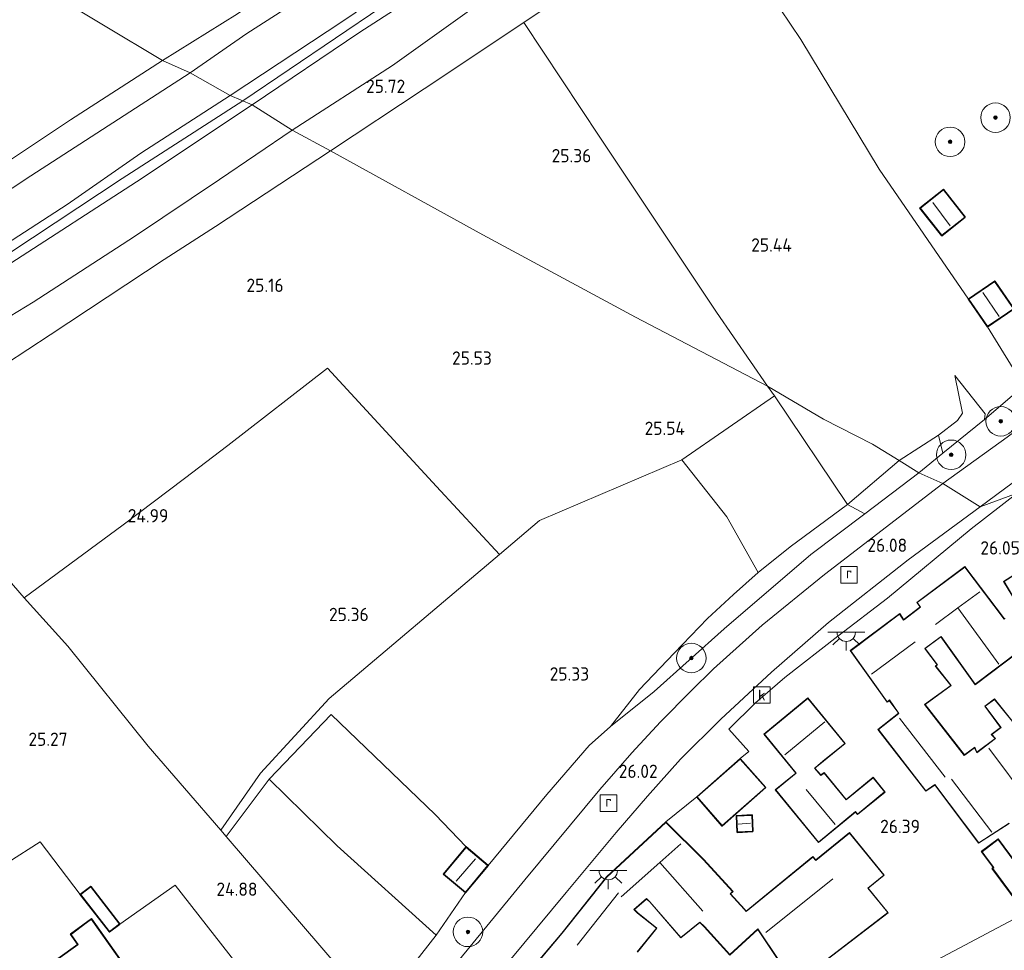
# Model space of a CAD drawing. Extents: x 184075 to 186166, y 346026 to 349063.
# Tile 118 of 136: x 185369 to 185502, y 347892 to 348018. Entities that reach past the tile are written whole.
import ezdxf
from ezdxf.enums import TextEntityAlignment as Align

# ---------------------------------------------------------------- set-up
doc = ezdxf.new("R2010")
doc.units = 0
for name, color, linetype, lineweight in [('B-ME-GR-BOOM-S', 90, 'Continuous', 25), ('B-ME-GR-BOOMTEELT-GV', 110, 'Continuous', 13), ('B-ME-GR-GRAS-GV', 60, 'Continuous', 13), ('B-ME-GR-HAAG-G', 90, 'GR-HAAG1', 13), ('B-ME-GW-OPHOGING_KRUIN-G', 90, 'Continuous', 18), ('B-ME-GW-TALUD_KRUIN-G', 90, 'Continuous', 18), ('B-ME-GW-TALUD_TEEN-G', 90, 'Continuous', 18), ('B-ME-IE-MEUBILAIR_WEGMEUBILAIR-S', 7, 'Continuous', 25), ('B-ME-IE-TERREINAFSCHEIDING_DOORGANG-G', 210, 'Continuous', 18), ('B-ME-IE-TERREINAFSCHEIDING_KUNSTMATIG_HEKWERK-G', 20, 'IE-TERREINAFSCHEIDING-KUNSTMATIG', 18), ('B-ME-KG-KADASTRAAL_DAKRAND-G', 170, 'Continuous', 18), ('B-ME-KG-KADASTRAAL_NOK-G', 10, 'Continuous', 18), ('B-ME-OG-BEBOUWING_SCHUUR-GV', 7, 'Continuous', 35), ('B-ME-OG-BEBOUWING_WONINGBOUW-GV', 7, 'Continuous', 18), ('B-ME-OG-HOOGTEPUNT-S', 7, 'Continuous', 25), ('B-ME-OG-TERREIN_GROEN-GV', 7, 'Continuous', 18), ('B-ME-OG-TERREIN_GROEN_TUIN-GV', 7, 'Continuous', 18), ('B-ME-RI-GWA_KOLK-S', 30, 'Continuous', 25), ('B-ME-RI-GWA_RIOOLPUT-S', 30, 'Continuous', 25), ('B-ME-VH-VERHARDING_ASFALT-GV', 252, 'Continuous', 18), ('B-ME-VH-VERHARDING_STRAATBAKSTEEN-GV', 252, 'Continuous', 18)]:
    doc.layers.add(name, color=color, linetype=linetype, lineweight=lineweight)
doc.styles.add('NLCS-ISO', font='NLCS-ISO.ttf')
doc.styles.add('NLCS-ISO-ANNOTATIVE-T18', font='NLCS-ISO.ttf', dxfattribs={"height": 1.8})
doc.linetypes.add('GR-HAAG1', pattern='A,6,[176,NLCS.SHX,S=0.125,R=0,X=0,Y=0],-2', length=8)
doc.linetypes.add('IE-TERREINAFSCHEIDING-KUNSTMATIG', pattern='A,4,[82,NLCS.SHX,S=0.75,R=90,X=0,Y=0],4,-2', length=10)

# ---------------------------------------------------------------- blocks, each defined once
blk = doc.blocks.new('SAL-HOOGTELABEL-SO')
at = {"color": 0, "linetype": 'ByBlock', "lineweight": -2, "style": 'NLCS-ISO-ANNOTATIVE-T18'}
blk.add_attdef('HOOGTE', text='', height=1.8, dxfattribs=at).set_placement((2.79, 0), align=Align.RIGHT)
blk = doc.blocks.new('SGR-BOOM_01-SO')
at = {"linetype": 'ByBlock', "lineweight": 18}
h = blk.add_hatch(color=0, dxfattribs=at)
h.dxf.hatch_style = 1
edge = h.paths.add_edge_path()
edge.add_arc((0, 0), 0.25, 0, 360)
at = {"color": 0, "linetype": 'ByBlock', "lineweight": 18}
for radius in [2, 0.25]:
    blk.add_circle((0, 0), radius, dxfattribs=at)
blk = doc.blocks.new('SKL-ET_OV_LICHTPUNT-SO')
at = {"color": 0, "linetype": 'ByBlock', "lineweight": 18}
for points in [[(-1.25, 0), (-2.5, 0)], [(1.25, 0), (2.5, 0)], [(-0.92, -0.85), (-1.83, -1.7)], [(0, -1.25), (0, -2.5)], [(0.92, -0.85), (1.83, -1.7)]]:
    blk.add_lwpolyline(points, dxfattribs=at)
blk.add_lwpolyline([(0, 0), (1.25, 0, -1), (-1.25, 0)], format="xyb", close=True, dxfattribs=at)
blk = doc.blocks.new('SRI-PUT_INSPECTIEPUT_RIOOLPUT-SO')
at = {"color": 0, "linetype": 'ByBlock', "lineweight": 18}
blk.add_lwpolyline([(-1.12, -1.12), (1.12, -1.12), (1.12, 1.12), (-1.12, 1.12)], close=True, dxfattribs=at)
at = {"color": 0, "linetype": 'ByBlock', "lineweight": 18, "style": 'NLCS-ISO'}
blk.add_text('r', height=1.5, dxfattribs=at).set_placement((0, 0.28), align=Align.MIDDLE_CENTER)
blk = doc.blocks.new('SRI-KOLK-SO')
at = {"color": 0, "linetype": 'ByBlock', "lineweight": 18}
blk.add_lwpolyline([(-1.125, -1.125), (1.125, -1.125), (1.125, 1.125), (-1.125, 1.125)], close=True, dxfattribs=at)
at = {"color": 0, "linetype": 'ByBlock', "lineweight": 18, "style": 'NLCS-ISO'}
blk.add_text('k', height=1.5, dxfattribs=at).set_placement((0, 0), align=Align.MIDDLE_CENTER)

msp = doc.modelspace()

# ---------------------------------------------------------------- linework, layer by layer
at = {"layer": 'B-ME-GR-BOOMTEELT-GV'}
for points in [[(185401.721, 347916.257, 25.303), (185396.361, 347908.516, 25.246), (185386.514, 347919.911, 25.301), (185375.598, 347933.462, 25.234), (185369.701, 347939.977, 25.086), (185383.093, 347949.878, 25.053), (185391.399, 347956.176, 24.688), (185397.3, 347960.61, 25.164), (185410.773, 347971.094, 25.347), (185425.58, 347955.069, 25.475), (185434.078, 347945.872, 25.26), (185410.998, 347926.373, 25.27)], [(185386.514, 347919.911, 25.301), (185396.361, 347908.516, 25.246), (185397.084, 347907.679, 25.242), (185412.527, 347889.699, 25.09), (185405.025, 347882.038, 25.011), (185390.156, 347901.08, 25.011), (185382.673, 347895.8, 25.011), (185378.717, 347900.906, 25.011), (185377.307, 347899.814, 25.011), (185371.845, 347906.938, 25.011), (185367.494, 347904.141, 25.301), (185355.798, 347918.697, 25.512), (185349.537, 347914.685, 25.625), (185344.331, 347922.156, 25.629), (185337.498, 347931.783, 25.856), (185333.552, 347941.08, 25.543), (185330.699, 347947.951, 25.527), (185338.585, 347952.965, 25.172), (185351.289, 347961.43, 25.269), (185362.21, 347948.616, 25.273), (185369.701, 347939.977, 25.086), (185375.598, 347933.462, 25.234)], [(185453.044, 347927.586, 25.125), (185449.12, 347922.559, 25.895), (185446.269, 347919.988, 25.895), (185440.507, 347913.357, 25.617), (185432.549, 347903.718, 25.574), (185429.581, 347906.263, 25.574), (185425.396, 347910.629, 25.055), (185411.3, 347924.209, 25.187), (185402.9, 347915.427, 25.328), (185397.084, 347907.679, 25.242), (185396.361, 347908.516, 25.246), (185401.721, 347916.257, 25.303), (185410.998, 347926.373, 25.27), (185434.078, 347945.872, 25.26), (185439.532, 347950.461, 25.316), (185458.804, 347958.688, 25.18), (185464.916, 347950.976, 25.065), (185469.13, 347943.439, 25.226), (185465.792, 347940.443, 25.086), (185462.289, 347937.195, 25.082), (185457.762, 347932.498, 25.078)], [(185429.494, 347900.056, 25.574), (185425.5, 347894.288, 25.817), (185412.11, 347906.384, 24.986), (185402.9, 347915.427, 25.328), (185411.3, 347924.209, 25.187), (185425.396, 347910.629, 25.055), (185429.581, 347906.263, 25.574), (185426.492, 347902.56, 25.574)], [(185425.5, 347894.288, 25.817), (185417.731, 347884.366, 25.699), (185412.527, 347889.699, 25.09), (185397.084, 347907.679, 25.242), (185402.9, 347915.427, 25.328), (185412.11, 347906.384, 24.986)]]:
    msp.add_polyline3d(points, close=True, dxfattribs=at)
at = {"layer": 'B-ME-GR-GRAS-GV'}
for points in [[(185504.457, 348084.232, 27.121), (185492.385, 348074.026, 27.118), (185477.48, 348062.061, 27.196), (185464.733, 348053.295, 27.193), (185447.412, 348041.26, 27.222), (185430.888, 348030.366, 27.279), (185413.017, 348018.209, 27.279), (185397.624, 348008.058, 27.177), (185392.168, 348011.134, 25.711), (185399.884, 348016.426, 25.827), (185418.427, 348028.345, 25.737), (185434.503, 348039.166, 25.689), (185447.366, 348047.767, 25.64), (185458.613, 348055.644, 25.565), (185466.661, 348061.493, 25.378), (185474.087, 348067.273, 25.344), (185484.227, 348075.413, 25.311), (185496.858, 348086.234, 25.251), (185507.304, 348096.658, 25.064)], [(185506.32, 348081.415, 27.103), (185498.763, 348075.278, 27.11), (185490.011, 348068.181, 27.121), (185483.56, 348063.125, 27.121), (185475.784, 348057.051, 27.133), (185466.593, 348050.519, 27.163), (185458.277, 348044.704, 27.163), (185448.108, 348037.943, 27.196), (185436.591, 348030.447, 27.237), (185415.168, 348016.646, 27.357), (185400.585, 348006.772, 27.189), (185397.624, 348008.058, 27.177), (185413.017, 348018.209, 27.279), (185430.888, 348030.366, 27.279), (185447.412, 348041.26, 27.222), (185464.733, 348053.295, 27.193), (185477.48, 348062.061, 27.196), (185492.385, 348074.026, 27.118), (185504.457, 348084.232, 27.121)], [(185514.431, 348078.783, 24.589), (185501.203, 348067.728, 24.626), (185490.441, 348059.806, 24.888), (185475.527, 348049.238, 25.228), (185465.277, 348042.483, 25.408), (185452.87, 348034.537, 25.55), (185443.085, 348027.965, 25.734), (185430.683, 348020.03, 25.849), (185419.611, 348012.101, 25.767), (185406.021, 348003.348, 25.676), (185400.585, 348006.772, 27.189), (185415.168, 348016.646, 27.357), (185436.591, 348030.447, 27.237), (185448.108, 348037.943, 27.196), (185458.277, 348044.704, 27.163), (185466.593, 348050.519, 27.163), (185475.784, 348057.051, 27.133), (185483.56, 348063.125, 27.121), (185490.011, 348068.181, 27.121), (185498.763, 348075.278, 27.11), (185506.32, 348081.415, 27.103)], [(185507.345, 348064.601, 24.488), (185491.446, 348053.725, 24.907), (185479.356, 348045.839, 25.127), (185462.309, 348034.39, 25.311), (185439.732, 348019.5, 25.416), (185437.387, 348017.953, 25.427), (185423.906, 348008.927, 25.43), (185411.205, 348000.54, 25.316), (185406.021, 348003.348, 25.676), (185419.611, 348012.101, 25.767), (185430.683, 348020.03, 25.849), (185443.085, 348027.965, 25.734), (185452.87, 348034.537, 25.55), (185465.277, 348042.483, 25.408), (185475.527, 348049.238, 25.228), (185490.441, 348059.806, 24.888), (185501.203, 348067.728, 24.626), (185514.431, 348078.783, 24.589)], [(185372.472, 348022.424, 25.414), (185388.457, 348012.8, 25.465), (185375.979, 348004.739, 25.574), (185358.331, 347993.005, 25.633), (185345.251, 347984.421, 25.633), (185336.995, 347979.092, 25.606), (185330.992, 347974.929, 25.602), (185326.992, 347971.888, 25.684), (185324.295, 347970.102, 25.77), (185321.148, 347973.519, 25.672), (185319.654, 347975.704, 25.711), (185318.642, 347978.065, 25.715), (185314.694, 347986.026, 25.797), (185311.807, 347995.129, 25.723), (185309.081, 348004.887, 25.727), (185307.434, 348012.064, 25.692), (185305.267, 348021.317, 25.43)], [(185363.929, 347985.803, 27.122), (185375.505, 347993.264, 27.146), (185385.523, 348000.221, 27.142), (185397.624, 348008.058, 27.177), (185400.585, 348006.772, 27.189), (185384.906, 347996.357, 27.201), (185367.886, 347985.321, 27.177)], [(185367.886, 347985.321, 27.177), (185384.906, 347996.357, 27.201), (185400.585, 348006.772, 27.189), (185406.021, 348003.348, 25.676), (185396.179, 347996.672, 25.57), (185384.651, 347988.951, 25.371), (185370.916, 347980.051, 25.371), (185359.439, 347973.084, 25.57)], [(185417.731, 347884.366, 25.699), (185425.5, 347894.288, 25.817), (185429.494, 347900.056, 25.574), (185432.549, 347903.718, 25.574), (185440.507, 347913.357, 25.617), (185446.269, 347919.988, 25.895), (185449.12, 347922.559, 25.895), (185455.047, 347927.303, 25.785), (185464.52, 347935.799, 25.969), (185476.293, 347945.866, 25.856), (185483.574, 347951.372, 25.946), (185490.93, 347956.937, 25.883), (185494.167, 347955.492, 25.926), (185478.124, 347943.139, 25.977), (185469.702, 347936.296, 26.012), (185463.072, 347930.38, 26), (185460.057, 347927.398, 25.922), (185455.891, 347923.194, 25.903), (185452.029, 347918.991, 25.95), (185447.689, 347914.021, 25.942), (185437.524, 347901.803, 25.793), (185428.664, 347890.981, 25.864)]]:
    msp.add_polyline3d(points, dxfattribs=at)
for points in [[(185381.646, 348049.8, 25.127), (185389.631, 348030.886, 25.438), (185408.195, 348039.652, 25.513), (185423.173, 348046.757, 25.517), (185428.426, 348039.149, 25.588), (185418.817, 348032.598, 25.58), (185408.532, 348025.853, 25.573), (185398.622, 348019.113, 25.558), (185388.457, 348012.8, 25.465), (185372.472, 348022.424, 25.414), (185356.612, 348030.595, 25.484), (185337.131, 348041.378, 24.894), (185320.607, 348050.308, 24.187), (185338.575, 348056.192, 24.357), (185357.485, 348061.784, 24.622), (185374.474, 348067.133, 24.682)], [(185528.179, 347995.855, 25.894), (185525.118, 347993.876, 25.894), (185520.912, 347990.821, 25.917), (185512.001, 347984.25, 25.782), (185503.792, 347979.126, 25.651), (185501.189, 347982.916, 25.651), (185497.62, 347980.464, 25.651), (185485.534, 347998.051, 25.311), (185474.943, 348015.619, 25.363), (185462.309, 348034.39, 25.311), (185479.356, 348045.839, 25.127), (185491.446, 348053.725, 24.907), (185498.552, 348043.72, 25.03), (185502.349, 348038.041, 25.303), (185508.776, 348028.92, 25.367), (185518.195, 348015.218, 25.064), (185527.309, 348002.526, 25.03), (185530.177, 347996.948, 25.692)], [(185463.499, 347978.688, 25.472), (185470.424, 347968.681, 25.269), (185452.545, 347978.002, 25.402), (185431.826, 347989.148, 25.348), (185411.205, 348000.54, 25.316), (185423.906, 348008.927, 25.43), (185437.387, 348017.953, 25.427), (185447.707, 348002.408, 25.412)], [(185327.571, 347962.518, 27.083), (185326.105, 347962.044, 27.056), (185325.098, 347962.405, 27.072), (185322.721, 347964.859, 27.083), (185325.901, 347967.169, 26.258), (185328.512, 347969.075, 25.965), (185329.896, 347969.994, 25.883), (185340.306, 347977.158, 25.832), (185355.499, 347987.246, 25.809), (185370.623, 347997.157, 25.723), (185392.168, 348011.134, 25.711), (185397.624, 348008.058, 27.177), (185385.523, 348000.221, 27.142), (185375.505, 347993.264, 27.146), (185363.929, 347985.803, 27.122), (185350.189, 347977.063, 27.142), (185338.666, 347969.147, 27.197), (185329.662, 347963.849, 27.142)], [(185338.585, 347952.965, 25.172), (185330.699, 347947.951, 25.527), (185330.47, 347949.923, 25.438), (185330.903, 347951.877, 25.574), (185331.9, 347953.568, 25.617), (185332.948, 347954.86, 25.613), (185334.733, 347956.553, 25.594), (185344.068, 347962.941, 25.656), (185359.439, 347973.084, 25.57), (185370.916, 347980.051, 25.371), (185384.651, 347988.951, 25.371), (185396.179, 347996.672, 25.57), (185406.021, 348003.348, 25.676), (185411.205, 348000.54, 25.316), (185395.622, 347990.29, 25.254), (185388.684, 347985.851, 25.011), (185373.222, 347975.634, 24.863), (185361.061, 347967.656, 24.879), (185351.289, 347961.43, 25.269)], [(185452.545, 347978.002, 25.402), (185470.424, 347968.681, 25.269), (185471.345, 347967.37, 25.269), (185458.804, 347958.688, 25.18), (185439.532, 347950.461, 25.316), (185434.078, 347945.872, 25.26), (185425.58, 347955.069, 25.475), (185410.773, 347971.094, 25.347), (185397.3, 347960.61, 25.164), (185391.399, 347956.176, 24.688), (185383.093, 347949.878, 25.053), (185369.701, 347939.977, 25.086), (185362.21, 347948.616, 25.273), (185351.289, 347961.43, 25.269), (185361.061, 347967.656, 24.879), (185373.222, 347975.634, 24.863), (185388.684, 347985.851, 25.011), (185395.622, 347990.29, 25.254), (185411.205, 348000.54, 25.316), (185431.826, 347989.148, 25.348)], [(185491.048, 347992.8, 25.3), (185494.01, 347989.043, 25.3), (185497.205, 347991.56, 25.3), (185494.242, 347995.319, 25.3)], [(185509.94, 347970.393, 25.979), (185507.513, 347965.186, 25.988), (185505.137, 347968.699, 25.988), (185500.199, 347976.71, 25.651), (185503.792, 347979.126, 25.651), (185512.001, 347984.25, 25.782), (185510.776, 347977.869, 25.97), (185510.544, 347973.692, 25.97)], [(185499.806, 347964.154, 25.954), (185494.174, 347959.574, 25.771), (185493.588, 347962.051, 25.146), (185496.158, 347964.026, 25.146), (185496.847, 347965.008, 25.165), (185495.808, 347970.102, 25.09), (185499.904, 347964.913, 25.924)], [(185502.884, 347961.743, 26.044), (185494.167, 347955.492, 25.926), (185490.93, 347956.937, 25.883), (185494.174, 347959.574, 25.771), (185499.806, 347964.154, 25.954), (185505.137, 347968.699, 25.988), (185507.513, 347965.186, 25.988)], [(185473.469, 347946.908, 24.992), (185469.13, 347943.439, 25.226), (185464.916, 347950.976, 25.065), (185458.804, 347958.688, 25.18), (185471.345, 347967.37, 25.269), (185481.261, 347952.644, 24.933)], [(185455.047, 347927.303, 25.785), (185449.12, 347922.559, 25.895), (185453.044, 347927.586, 25.125), (185457.762, 347932.498, 25.078), (185462.289, 347937.195, 25.082), (185465.792, 347940.443, 25.086), (185469.13, 347943.439, 25.226), (185473.469, 347946.908, 24.992), (185481.261, 347952.644, 24.933), (185483.574, 347951.372, 25.946), (185476.293, 347945.866, 25.856), (185464.52, 347935.799, 25.969)]]:
    msp.add_polyline3d(points, close=True, dxfattribs=at)
at = {"layer": 'B-ME-GR-HAAG-G'}
for points in [[(185462.309, 348034.39, 25.311), (185474.943, 348015.619, 25.363)], [(185497.62, 347980.464, 25.651), (185485.534, 347998.051, 25.311), (185474.943, 348015.619, 25.363)]]:
    msp.add_polyline3d(points, dxfattribs=at)
at = {"layer": 'B-ME-GW-OPHOGING_KRUIN-G'}
for points in [[(185533.912, 348113.907, 27.047), (185530.092, 348108.877, 27.273), (185529.063, 348107.236, 27.183), (185527.645, 348103.909, 27.196), (185526.376, 348102.83, 27.225), (185520.952, 348097.739, 27.129), (185511.664, 348088.34, 27.136), (185502.642, 348080.408, 27.103), (185486.546, 348067.237, 27.095), (185466.23, 348052.353, 27.136), (185442.542, 348036.032, 27.193), (185418.143, 348020.069, 27.282), (185399.303, 348007.329, 27.236)], [(185315.008, 347951.938, 27.365), (185316.651, 347952.835, 27.347), (185319.724, 347955.178, 27.313), (185321.985, 347956.634, 27.309), (185322.747, 347957.314, 27.399), (185325.137, 347958.792, 27.318), (185343.648, 347970.568, 27.29), (185361.726, 347982.752, 27.29), (185382.997, 347996.782, 27.29), (185399.303, 348007.329, 27.236)]]:
    msp.add_polyline3d(points, dxfattribs=at)
at = {"layer": 'B-ME-GW-TALUD_KRUIN-G'}
for points in [[(185397.624, 348008.058, 27.177), (185413.017, 348018.209, 27.279), (185430.888, 348030.366, 27.279), (185447.412, 348041.26, 27.222), (185464.733, 348053.295, 27.193), (185477.48, 348062.061, 27.196), (185492.385, 348074.026, 27.118), (185504.457, 348084.232, 27.121), (185514.827, 348093.785, 27.151), (185522.676, 348101.794, 27.181), (185525.317, 348104.883, 27.241)], [(185524.426, 348098.779, 27.174), (185518.742, 348092.702, 27.178), (185512.283, 348086.553, 27.133), (185506.32, 348081.415, 27.103), (185498.763, 348075.278, 27.11), (185490.011, 348068.181, 27.121), (185483.56, 348063.125, 27.121), (185475.784, 348057.051, 27.133), (185466.593, 348050.519, 27.163), (185458.277, 348044.704, 27.163), (185448.108, 348037.943, 27.196), (185436.591, 348030.447, 27.237), (185415.168, 348016.646, 27.357), (185400.585, 348006.772, 27.189)], [(185318.001, 347973.284, 26.599), (185321.013, 347967.242, 27.095), (185322.721, 347964.859, 27.083), (185325.098, 347962.405, 27.072), (185326.105, 347962.044, 27.056), (185327.571, 347962.518, 27.083), (185329.662, 347963.849, 27.142), (185338.666, 347969.147, 27.197), (185350.189, 347977.063, 27.142), (185363.929, 347985.803, 27.122), (185375.505, 347993.264, 27.146), (185385.523, 348000.221, 27.142), (185397.624, 348008.058, 27.177)], [(185400.585, 348006.772, 27.189), (185384.906, 347996.357, 27.201), (185367.886, 347985.321, 27.177), (185352.366, 347974.879, 27.181), (185341.298, 347967.771, 27.177), (185332.179, 347961.312, 27.267), (185325.612, 347956.693, 27.345), (185324.637, 347955.717, 27.345), (185324.615, 347954.423, 27.251), (185324.842, 347952.289, 27.212)], [(185499.806, 347964.154, 25.954), (185499.904, 347964.913, 25.924), (185495.808, 347970.102, 25.09)], [(185490.93, 347956.937, 25.883), (185494.174, 347959.574, 25.771), (185499.806, 347964.154, 25.954)], [(185483.574, 347951.372, 25.946), (185490.93, 347956.937, 25.883)], [(185449.12, 347922.559, 25.895), (185455.047, 347927.303, 25.785), (185464.52, 347935.799, 25.969), (185476.293, 347945.866, 25.856), (185483.574, 347951.372, 25.946)]]:
    msp.add_polyline3d(points, dxfattribs=at)
at = {"layer": 'B-ME-GW-TALUD_TEEN-G'}
for points in [[(185406.021, 348003.348, 25.676), (185419.611, 348012.101, 25.767), (185430.683, 348020.03, 25.849), (185443.085, 348027.965, 25.734), (185452.87, 348034.537, 25.55), (185465.277, 348042.483, 25.408), (185475.527, 348049.238, 25.228), (185490.441, 348059.806, 24.888), (185501.203, 348067.728, 24.626), (185514.431, 348078.783, 24.589), (185520.342, 348084.46, 24.843), (185521.887, 348089.893, 25.715), (185523.637, 348096.111, 26.702), (185524.426, 348098.779, 27.174)], [(185337.498, 347931.783, 25.856), (185333.552, 347941.08, 25.543), (185330.699, 347947.951, 25.527), (185330.47, 347949.923, 25.438), (185330.903, 347951.877, 25.574), (185331.9, 347953.568, 25.617), (185332.948, 347954.86, 25.613), (185334.733, 347956.553, 25.594), (185344.068, 347962.941, 25.656), (185359.439, 347973.084, 25.57), (185370.916, 347980.051, 25.371), (185384.651, 347988.951, 25.371), (185396.179, 347996.672, 25.57), (185406.021, 348003.348, 25.676)], [(185495.808, 347970.102, 25.09), (185496.847, 347965.008, 25.165), (185496.158, 347964.026, 25.146), (185493.588, 347962.051, 25.146)], [(185493.588, 347962.051, 25.146), (185488.243, 347958.616, 25.146), (185481.261, 347952.644, 24.933)], [(185481.261, 347952.644, 24.933), (185473.469, 347946.908, 24.992), (185469.13, 347943.439, 25.226), (185465.792, 347940.443, 25.086), (185462.289, 347937.195, 25.082), (185457.762, 347932.498, 25.078), (185453.044, 347927.586, 25.125), (185449.12, 347922.559, 25.895)]]:
    msp.add_polyline3d(points, dxfattribs=at)
at = {"layer": 'B-ME-IE-TERREINAFSCHEIDING_DOORGANG-G'}
msp.add_polyline3d([(185446.269, 347919.988, 25.895), (185449.12, 347922.559, 25.895)], dxfattribs=at)
at = {"layer": 'B-ME-IE-TERREINAFSCHEIDING_KUNSTMATIG_HEKWERK-G'}
for points in [[(185392.168, 348011.134, 25.711), (185399.884, 348016.426, 25.827), (185418.427, 348028.345, 25.737), (185434.503, 348039.166, 25.689), (185447.366, 348047.767, 25.64), (185458.613, 348055.644, 25.565), (185466.661, 348061.493, 25.378), (185474.087, 348067.273, 25.344), (185484.227, 348075.413, 25.311), (185496.858, 348086.234, 25.251), (185507.304, 348096.658, 25.064), (185511.436, 348100.699, 25.131)], [(185388.457, 348012.8, 25.465), (185398.622, 348019.113, 25.558), (185408.532, 348025.853, 25.573), (185418.817, 348032.598, 25.58), (185428.426, 348039.149, 25.588), (185440.657, 348047.352, 25.588), (185450.413, 348053.753, 25.569), (185458.872, 348059.557, 25.565), (185468.198, 348066.692, 25.46), (185478.012, 348074.662, 25.195), (185488.868, 348083.701, 25.157), (185498.968, 348092.853, 24.955), (185505.666, 348099.97, 24.869), (185507.304, 348096.658, 25.064)], [(185439.732, 348019.5, 25.416), (185437.387, 348017.953, 25.427), (185423.906, 348008.927, 25.43), (185411.205, 348000.54, 25.316)], [(185470.424, 347968.681, 25.269), (185463.499, 347978.688, 25.472), (185447.707, 348002.408, 25.412), (185437.387, 348017.953, 25.427)], [(185388.457, 348012.8, 25.465), (185375.979, 348004.739, 25.574), (185358.331, 347993.005, 25.633), (185345.251, 347984.421, 25.633), (185336.995, 347979.092, 25.606), (185330.992, 347974.929, 25.602), (185326.992, 347971.888, 25.684), (185324.295, 347970.102, 25.77), (185321.013, 347967.242, 27.095), (185319.913, 347966.131, 27.134)], [(185329.896, 347969.994, 25.883), (185340.306, 347977.158, 25.832), (185355.499, 347987.246, 25.809), (185370.623, 347997.157, 25.723), (185392.168, 348011.134, 25.711)], [(185330.699, 347947.951, 25.527), (185338.585, 347952.965, 25.172), (185351.289, 347961.43, 25.269), (185361.061, 347967.656, 24.879), (185373.222, 347975.634, 24.863), (185388.684, 347985.851, 25.011), (185395.622, 347990.29, 25.254), (185411.205, 348000.54, 25.316)], [(185434.078, 347945.872, 25.26), (185425.58, 347955.069, 25.475), (185410.773, 347971.094, 25.347), (185397.3, 347960.61, 25.164), (185391.399, 347956.176, 24.688), (185383.093, 347949.878, 25.053), (185369.701, 347939.977, 25.086)], [(185471.345, 347967.37, 25.269), (185470.424, 347968.681, 25.269)], [(185458.804, 347958.688, 25.18), (185471.345, 347967.37, 25.269)], [(185471.345, 347967.37, 25.269), (185481.261, 347952.644, 24.933)], [(185417.731, 347884.366, 25.699), (185412.527, 347889.699, 25.09), (185397.084, 347907.679, 25.242), (185396.361, 347908.516, 25.246), (185386.514, 347919.911, 25.301), (185375.598, 347933.462, 25.234), (185369.701, 347939.977, 25.086), (185362.21, 347948.616, 25.273), (185351.289, 347961.43, 25.269)], [(185469.13, 347943.439, 25.226), (185464.916, 347950.976, 25.065), (185458.804, 347958.688, 25.18), (185439.532, 347950.461, 25.316), (185434.078, 347945.872, 25.26), (185410.998, 347926.373, 25.27), (185401.721, 347916.257, 25.303), (185396.361, 347908.516, 25.246)], [(185397.084, 347907.679, 25.242), (185402.9, 347915.427, 25.328), (185411.3, 347924.209, 25.187), (185425.396, 347910.629, 25.055), (185429.581, 347906.263, 25.574)], [(185425.5, 347894.288, 25.817), (185412.11, 347906.384, 24.986), (185402.9, 347915.427, 25.328)]]:
    msp.add_polyline3d(points, dxfattribs=at)
at = {"layer": 'B-ME-KG-KADASTRAAL_DAKRAND-G'}
for points in [[(185494.019, 347989.113, 27.799), (185491.118, 347992.792, 27.896), (185494.233, 347995.249, 27.896), (185497.135, 347991.569, 27.896)], [(185500.212, 347976.779, 27.582), (185497.689, 347980.451, 27.578), (185501.176, 347982.846, 27.578), (185503.722, 347979.139, 27.716)], [(185475.887, 347926.368, 31.657), (185469.981, 347921.526, 31.645), (185474.303, 347916.255, 31.774), (185473.811, 347915.851, 28.956), (185471.52, 347913.974, 28.952), (185477.31, 347906.91, 28.835), (185482.347, 347911.039, 28.799), (185482.625, 347910.7, 28.33), (185486.28, 347913.696, 28.26), (185484.71, 347915.612, 28.569), (185481.058, 347912.619, 28.752), (185478.078, 347916.256, 28.772), (185477.642, 347915.937, 28.817), (185476.782, 347916.916, 28.932), (185476.898, 347917.011, 31.737), (185477.922, 347917.854, 31.759), (185480.879, 347920.277, 31.649)], [(185464.285, 347909.154, 28.51), (185460.887, 347913.022, 28.799), (185466.722, 347918.147, 28.803), (185470.126, 347914.285, 28.42)], [(185466.358, 347908.271, 27.23), (185466.255, 347910.424, 27.079), (185468.275, 347910.527, 27.167), (185468.378, 347908.374, 27.319)], [(185504.496, 347898.494, 27.861), (185500.927, 347903.317, 27.92), (185501.09, 347903.437, 28.158), (185499.487, 347905.604, 28.17), (185501.667, 347907.24, 28.596), (185506.85, 347900.236, 28.162)], [(185429.488, 347900.126, 27.595), (185426.562, 347902.566, 27.314), (185429.586, 347906.192, 27.314), (185432.479, 347903.712, 27.462)], [(185381.252, 347894.804, 26.892), (185377.377, 347899.805, 26.778), (185378.708, 347900.836, 26.642), (185382.602, 347895.809, 26.892)], [(185378.059, 347885.793, 27.502), (185374.309, 347891.091, 27.15), (185377.029, 347893.016, 27.021), (185376.051, 347894.398, 26.849), (185378.794, 347896.445, 26.747), (185382.857, 347890.705, 28.365), (185381.672, 347889.866, 28.307), (185382.387, 347888.856, 27.502)]]:
    msp.add_polyline3d(points, close=True, dxfattribs=at)
for points in [[(185504.55, 347938.696, 28.967), (185502.457, 347942.209, 28.37), (185507.191, 347945.2, 28.455)], [(185503.145, 347909.478, 28.536), (185499.022, 347906.81, 28.565), (185493.087, 347914.701, 28.671), (185492.963, 347914.616, 30.183), (185491.866, 347913.853, 29.158), (185485.427, 347922.143, 29.171), (185488.217, 347924.343, 31.381), (185488.13, 347924.466, 29.198), (185486.934, 347926.154, 29.117), (185486.817, 347926.06, 31.707), (185486.644, 347925.922, 31.758), (185481.677, 347932.834, 31.428), (185488.308, 347937.791, 31.44), (185488.843, 347936.95, 32.229), (185488.962, 347937.042, 29.375), (185491.153, 347938.737, 29.072), (185491.066, 347938.859, 30.841), (185490.709, 347939.357, 30.307), (185497.14, 347944.162, 30.286), (185502.49, 347937.111, 30.365), (185502.609, 347937.203, 28.978)], [(185504.617, 347932.856, 30.605), (185498.555, 347928.293, 30.381), (185493.921, 347934.765, 31.597), (185493.8, 347934.676, 29.326), (185491.71, 347933.13, 29.218), (185491.801, 347933.01, 33.578), (185493.376, 347930.929, 31.502), (185493.126, 347930.778, 31.435), (185493.219, 347930.66, 28.922), (185495.235, 347928.108, 28.698), (185491.694, 347925.553, 28.808), (185497.063, 347918.643, 28.79), (185497.183, 347918.733, 28.321), (185498.453, 347919.682, 28.314), (185498.767, 347919.002, 29.079), (185501.308, 347920.95, 29.045), (185500.793, 347921.479, 28.399), (185502.054, 347922.408, 28.341), (185499.913, 347925.319, 28.294), (185501.144, 347926.237, 28.343), (185503.989, 347922.728, 28.348)], [(185437.6, 347888.669, 29.554), (185442.572, 347894.553, 29.687), (185448.642, 347902.167, 30.691), (185456.639, 347909.579, 30.687), (185461.686, 347904.566, 30.523), (185465.666, 347900.2, 30.523), (185465.333, 347899.897, 29.698), (185467.242, 347897.803, 29.636), (185467.527, 347897.491, 29.956), (185476.565, 347904.87, 29.984), (185476.943, 347904.408, 29.855), (185481.504, 347908.132, 28.901), (185486.159, 347902.431, 28.881), (185483.99, 347900.66, 29.362), (185486.696, 347897.346, 28.483), (185478.484, 347891.029, 28.494)], [(185471.938, 347890.911, 30.234), (185469.092, 347895.147, 29.655), (185465.324, 347891.674, 29.706), (185461.877, 347895.473, 29.749), (185461.262, 347896.054, 30.773), (185458.682, 347893.998, 30.691), (185454.485, 347898.829, 30.715), (185454.037, 347899.261, 32.251), (185452.311, 347897.751, 32.075), (185452.797, 347897.266, 29.698), (185455.349, 347895.232, 28.854), (185452.764, 347892.047, 28.707)]]:
    msp.add_polyline3d(points, dxfattribs=at)
at = {"layer": 'B-ME-KG-KADASTRAAL_NOK-G'}
for points in [[(185495.148, 347990.374, 28.165), (185492.828, 347993.571, 28.281)], [(185501.808, 347978.1, 28.012), (185499.562, 347981.368, 27.821)], [(185493.175, 347936.392, 33.24), (185496.197, 347938.626, 33.24), (185499.161, 347940.817, 33.236)], [(185496.197, 347938.626, 33.24), (185501.751, 347931.02, 33.24)], [(185484.503, 347929.64, 34.679), (185490.408, 347934.028, 34.679)], [(185472.768, 347918.734, 33.721), (185478.174, 347923.187, 33.721)], [(185494.492, 347915.708, 31.501), (185488.272, 347923.697, 31.555)], [(185505.871, 347912.328, 29.499), (185500.38, 347919.649, 29.597)], [(185495.353, 347915.41, 29.272), (185500.808, 347908.252, 29.155)], [(185479.559, 347909.266, 30.711), (185475.654, 347914.011, 30.711)], [(185466.43, 347909.327, 27.677), (185468.105, 347909.475, 27.733)], [(185450.603, 347899.478, 34.557), (185455.829, 347904.127, 34.561), (185458.671, 347906.671, 34.557)], [(185428.235, 347901.63, 28.932), (185430.842, 347904.642, 28.901)], [(185455.829, 347904.127, 34.561), (185461.669, 347897.54, 34.366)], [(185470.169, 347894.673, 33.592), (185479.244, 347901.904, 33.631)], [(185444.631, 347892.94, 34.514), (185450.201, 347900.011, 34.514)]]:
    msp.add_polyline3d(points, dxfattribs=at)
at = {"layer": 'B-ME-OG-BEBOUWING_SCHUUR-GV'}
for points in [[(185497.205, 347991.56, 25.3), (185494.01, 347989.043, 25.3), (185491.048, 347992.8, 25.3), (185494.242, 347995.319, 25.3)], [(185503.792, 347979.126, 25.651), (185500.199, 347976.71, 25.651), (185497.62, 347980.464, 25.651), (185501.189, 347982.916, 25.651)], [(185470.197, 347914.28, 26.012), (185464.28, 347909.083, 26.012), (185460.816, 347913.027, 26.012), (185466.726, 347918.218, 26.012)], [(185468.43, 347908.327, 26.158), (185466.311, 347908.218, 26.158), (185466.203, 347910.471, 26.158), (185468.322, 347910.58, 26.158)], [(185506.92, 347900.225, 26.231), (185504.485, 347898.424, 26.231), (185500.857, 347903.327, 26.231), (185501.02, 347903.448, 26.231), (185499.417, 347905.614, 26.231), (185501.677, 347907.31, 26.231)], [(185432.549, 347903.718, 25.574), (185429.494, 347900.056, 25.574), (185426.492, 347902.56, 25.574), (185429.581, 347906.263, 25.574)], [(185382.673, 347895.8, 25.011), (185381.242, 347894.735, 25.011), (185377.307, 347899.814, 25.011), (185378.717, 347900.906, 25.011)], [(185382.457, 347888.844, 25.328), (185378.047, 347885.723, 25.328), (185374.239, 347891.103, 25.328), (185376.959, 347893.028, 25.328), (185375.982, 347894.409, 25.328), (185378.805, 347896.515, 25.328), (185382.926, 347890.693, 25.328), (185381.742, 347889.854, 25.328)]]:
    msp.add_polyline3d(points, close=True, dxfattribs=at)
at = {"layer": 'B-ME-OG-BEBOUWING_WONINGBOUW-GV'}
for points in [[(185504.486, 347938.708, 26.167), (185502.391, 347942.225, 26.167), (185507.206, 347945.269, 26.167)], [(185503.134, 347909.411, 26.167), (185499.01, 347906.743, 26.167), (185493.064, 347914.648, 26.167), (185492.984, 347914.568, 26.167), (185491.858, 347913.782, 26.167), (185485.36, 347922.149, 26.167), (185488.156, 347924.358, 26.167), (185488.05, 347924.493, 26.167), (185486.909, 347926.104, 26.167), (185486.835, 347926.011, 26.167), (185486.634, 347925.851, 26.167), (185481.608, 347932.845, 26.167), (185488.324, 347937.866, 26.167), (185488.873, 347937, 26.167), (185488.945, 347937.092, 26.167), (185491.066, 347938.732, 26.167), (185491.03, 347938.822, 26.167), (185490.643, 347939.369, 26.167), (185497.15, 347944.232, 26.167), (185502.512, 347937.165, 26.167)], [(185504.636, 347932.809, 26.167), (185498.545, 347928.222, 26.167), (185493.911, 347934.697, 26.167), (185491.771, 347933.12, 26.167), (185491.913, 347932.953, 26.167), (185493.45, 347930.918, 26.167), (185493.2, 347930.772, 26.167), (185493.251, 347930.699, 26.167), (185495.306, 347928.098, 26.167), (185491.764, 347925.543, 26.167), (185497.079, 347918.704, 26.167), (185497.158, 347918.776, 26.167), (185498.478, 347919.764, 26.167), (185498.792, 347919.084, 26.167), (185501.236, 347920.957, 26.167), (185500.721, 347921.487, 26.167), (185501.985, 347922.419, 26.167), (185499.845, 347925.329, 26.167), (185501.152, 347926.306, 26.167), (185504.061, 347922.718, 26.167)], [(185437.533, 347888.666, 26.008), (185442.533, 347894.584, 26.008), (185448.606, 347902.201, 26.008), (185456.64, 347909.649, 26.008), (185461.722, 347904.6, 26.008), (185465.737, 347900.197, 26.008), (185465.404, 347899.893, 26.008), (185467.279, 347897.836, 26.008), (185467.532, 347897.559, 26.008), (185476.572, 347904.94, 26.008), (185476.95, 347904.478, 26.008), (185481.511, 347908.203, 26.008), (185486.229, 347902.423, 26.008), (185484.06, 347900.653, 26.008), (185486.767, 347897.338, 26.008), (185478.515, 347890.989, 26.008)], [(185471.897, 347890.882, 26.008), (185469.083, 347895.071, 26.008), (185465.32, 347891.603, 26.008), (185461.841, 347895.438, 26.008), (185461.259, 347895.988, 26.008), (185458.675, 347893.929, 26.008), (185454.449, 347898.794, 26.008), (185454.035, 347899.193, 26.008), (185452.385, 347897.749, 26.008), (185452.831, 347897.304, 26.008), (185455.419, 347895.24, 26.008), (185453.182, 347892.491, 26.008), (185452.773, 347892.002, 26.008)]]:
    msp.add_polyline3d(points, dxfattribs=at)
msp.add_polyline3d([(185476.833, 347916.912, 26.036), (185477.642, 347915.998, 26.036), (185478.082, 347916.329, 26.036), (185481.065, 347912.69, 26.036), (185484.717, 347915.683, 26.036), (185486.351, 347913.689, 26.036), (185482.618, 347910.629, 26.036), (185482.34, 347910.969, 26.036), (185477.303, 347906.84, 26.036), (185471.45, 347913.981, 26.036), (185473.779, 347915.89, 26.036), (185474.233, 347916.262, 26.036), (185469.91, 347921.533, 26.036), (185475.894, 347926.438, 26.036), (185480.949, 347920.27, 26.036), (185477.992, 347917.847, 26.036)], close=True, dxfattribs=at)
at = {"layer": 'B-ME-OG-TERREIN_GROEN-GV'}
for points in [[(185399.884, 348016.426, 25.827), (185392.168, 348011.134, 25.711), (185388.457, 348012.8, 25.465), (185398.622, 348019.113, 25.558), (185408.532, 348025.853, 25.573), (185418.817, 348032.598, 25.58), (185428.426, 348039.149, 25.588), (185440.657, 348047.352, 25.588), (185450.413, 348053.753, 25.569), (185458.872, 348059.557, 25.565), (185468.198, 348066.692, 25.46), (185478.012, 348074.662, 25.195), (185488.868, 348083.701, 25.157), (185498.968, 348092.853, 24.955), (185505.666, 348099.97, 24.869), (185507.304, 348096.658, 25.064), (185496.858, 348086.234, 25.251), (185484.227, 348075.413, 25.311), (185474.087, 348067.273, 25.344), (185466.661, 348061.493, 25.378), (185458.613, 348055.644, 25.565), (185447.366, 348047.767, 25.64), (185434.503, 348039.166, 25.689), (185418.427, 348028.345, 25.737)], [(185500.199, 347976.71, 25.651), (185505.137, 347968.699, 25.988), (185499.806, 347964.154, 25.954), (185499.904, 347964.913, 25.924), (185495.808, 347970.102, 25.09), (185496.847, 347965.008, 25.165), (185496.158, 347964.026, 25.146), (185493.588, 347962.051, 25.146), (185488.243, 347958.616, 25.146), (185484.613, 347960.801, 24.992), (185478.005, 347964.208, 25.066), (185470.424, 347968.681, 25.269), (185463.499, 347978.688, 25.472), (185447.707, 348002.408, 25.412), (185437.387, 348017.953, 25.427), (185439.732, 348019.5, 25.416), (185462.309, 348034.39, 25.311), (185474.943, 348015.619, 25.363), (185485.534, 347998.051, 25.311), (185497.62, 347980.464, 25.651)], [(185340.306, 347977.158, 25.832), (185329.896, 347969.994, 25.883), (185324.295, 347970.102, 25.77), (185326.992, 347971.888, 25.684), (185330.992, 347974.929, 25.602), (185336.995, 347979.092, 25.606), (185345.251, 347984.421, 25.633), (185358.331, 347993.005, 25.633), (185375.979, 348004.739, 25.574), (185388.457, 348012.8, 25.465), (185392.168, 348011.134, 25.711), (185370.623, 347997.157, 25.723), (185355.499, 347987.246, 25.809)], [(185488.243, 347958.616, 25.146), (185481.261, 347952.644, 24.933), (185471.345, 347967.37, 25.269), (185470.424, 347968.681, 25.269), (185478.005, 347964.208, 25.066), (185484.613, 347960.801, 24.992)], [(185494.174, 347959.574, 25.771), (185490.93, 347956.937, 25.883), (185488.243, 347958.616, 25.146), (185493.588, 347962.051, 25.146)], [(185490.93, 347956.937, 25.883), (185483.574, 347951.372, 25.946), (185481.261, 347952.644, 24.933), (185488.243, 347958.616, 25.146)]]:
    msp.add_polyline3d(points, close=True, dxfattribs=at)
at = {"layer": 'B-ME-OG-TERREIN_GROEN_TUIN-GV'}
for points in [[(185478.515, 347890.989, 26.008), (185486.767, 347897.338, 26.008), (185484.06, 347900.653, 26.008), (185486.229, 347902.423, 26.008), (185481.511, 347908.203, 26.008), (185476.95, 347904.478, 26.008), (185476.572, 347904.94, 26.008), (185467.532, 347897.559, 26.008), (185467.279, 347897.836, 26.008), (185465.404, 347899.893, 26.008), (185465.737, 347900.197, 26.008), (185461.722, 347904.6, 26.008), (185456.64, 347909.649, 26.008), (185460.816, 347913.027, 26.012), (185464.28, 347909.083, 26.012), (185470.197, 347914.28, 26.012), (185466.726, 347918.218, 26.012), (185467.872, 347919.162, 26.012), (185465.177, 347922.206, 26.071), (185468.763, 347925.762, 26.071), (185472.75, 347929.185, 26.04), (185479.951, 347934.797, 26.04), (185486.687, 347939.937, 26.04), (185497.986, 347949.327, 26.079), (185504.253, 347954.177, 26.028)], [(185507.206, 347945.269, 26.167), (185502.391, 347942.225, 26.167), (185504.486, 347938.708, 26.167)], [(185502.512, 347937.165, 26.167), (185497.15, 347944.232, 26.167), (185490.643, 347939.369, 26.167), (185491.03, 347938.822, 26.167), (185491.066, 347938.732, 26.167), (185488.945, 347937.092, 26.167), (185488.873, 347937, 26.167), (185488.324, 347937.866, 26.167), (185481.608, 347932.845, 26.167), (185486.634, 347925.851, 26.167), (185486.835, 347926.011, 26.167), (185486.909, 347926.104, 26.167), (185488.05, 347924.493, 26.167), (185488.156, 347924.358, 26.167), (185485.36, 347922.149, 26.167), (185491.858, 347913.782, 26.167), (185492.984, 347914.568, 26.167), (185493.064, 347914.648, 26.167), (185499.01, 347906.743, 26.167), (185503.134, 347909.411, 26.167)], [(185504.061, 347922.718, 26.167), (185501.152, 347926.306, 26.167), (185499.845, 347925.329, 26.167), (185501.985, 347922.419, 26.167), (185500.721, 347921.487, 26.167), (185501.236, 347920.957, 26.167), (185498.792, 347919.084, 26.167), (185498.478, 347919.764, 26.167), (185497.158, 347918.776, 26.167), (185497.079, 347918.704, 26.167), (185491.764, 347925.543, 26.167), (185495.306, 347928.098, 26.167), (185493.251, 347930.699, 26.167), (185493.2, 347930.772, 26.167), (185493.45, 347930.918, 26.167), (185491.913, 347932.953, 26.167), (185491.771, 347933.12, 26.167), (185493.911, 347934.697, 26.167), (185498.545, 347928.222, 26.167), (185504.636, 347932.809, 26.167)], [(185452.773, 347892.002, 26.008), (185453.182, 347892.491, 26.008), (185455.419, 347895.24, 26.008), (185452.831, 347897.304, 26.008), (185452.385, 347897.749, 26.008), (185454.035, 347899.193, 26.008), (185454.449, 347898.794, 26.008), (185458.675, 347893.929, 26.008), (185461.259, 347895.988, 26.008), (185461.841, 347895.438, 26.008), (185465.32, 347891.603, 26.008), (185469.083, 347895.071, 26.008), (185471.897, 347890.882, 26.008)], [(185398.074, 347797.569, 26.532), (185437.918, 347832.156, 26.184), (185454.552, 347863.998, 26.188), (185482.228, 347885.02, 26.188), (185504.544, 347896.864, 26.208)], [(185504.544, 347896.864, 26.208), (185482.228, 347885.02, 26.188), (185454.552, 347863.998, 26.188), (185437.918, 347832.156, 26.184), (185398.074, 347797.569, 26.532)]]:
    msp.add_polyline3d(points, dxfattribs=at)
for points in [[(185477.303, 347906.84, 26.036), (185482.34, 347910.969, 26.036), (185482.618, 347910.629, 26.036), (185486.351, 347913.689, 26.036), (185484.717, 347915.683, 26.036), (185481.065, 347912.69, 26.036), (185478.082, 347916.329, 26.036), (185477.642, 347915.998, 26.036), (185476.833, 347916.912, 26.036), (185477.992, 347917.847, 26.036), (185480.949, 347920.27, 26.036), (185475.894, 347926.438, 26.036), (185469.91, 347921.533, 26.036), (185474.233, 347916.262, 26.036), (185473.779, 347915.89, 26.036), (185471.45, 347913.981, 26.036)], [(185355.798, 347918.697, 25.512), (185367.494, 347904.141, 25.301), (185371.845, 347906.938, 25.011), (185377.307, 347899.814, 25.011), (185381.242, 347894.735, 25.011), (185382.673, 347895.8, 25.011), (185390.156, 347901.08, 25.011), (185405.025, 347882.038, 25.011), (185412.527, 347889.699, 25.09), (185417.731, 347884.366, 25.699), (185411.783, 347876.77, 25.84), (185402.251, 347865.488, 25.961), (185393.781, 347855.938, 26.008), (185388.001, 347862.738, 25.938), (185381.082, 347870.794, 25.703), (185368.503, 347887.823, 25.414), (185360.381, 347898.357, 25.297), (185353.06, 347908.34, 25.344), (185348.869, 347914.257, 25.469), (185349.537, 347914.685, 25.625)], [(185468.43, 347908.327, 26.158), (185468.322, 347910.58, 26.158), (185466.203, 347910.471, 26.158), (185466.311, 347908.218, 26.158)], [(185501.677, 347907.31, 26.231), (185499.417, 347905.614, 26.231), (185501.02, 347903.448, 26.231), (185500.857, 347903.327, 26.231), (185504.485, 347898.424, 26.231), (185506.92, 347900.225, 26.231)], [(185374.239, 347891.103, 25.328), (185378.047, 347885.723, 25.328), (185382.457, 347888.844, 25.328), (185381.742, 347889.854, 25.328), (185382.926, 347890.693, 25.328), (185378.805, 347896.515, 25.328), (185375.982, 347894.409, 25.328), (185376.959, 347893.028, 25.328)]]:
    msp.add_polyline3d(points, close=True, dxfattribs=at)
at = {"layer": 'B-ME-VH-VERHARDING_ASFALT-GV'}
msp.add_polyline3d([(185511.194, 347961.152, 25.965), (185499.211, 347952.308, 26.086), (185494.167, 347955.492, 25.926), (185502.884, 347961.743, 26.044), (185507.513, 347965.186, 25.988), (185513.734, 347969.813, 26.059), (185530.259, 347981.732, 26.115), (185537.412, 347986.516, 26.111), (185550.713, 347995.026, 26.085), (185563.408, 348002.716, 26.025), (185565.249, 348003.772, 26.022), (185564.117, 348000.683, 25.943), (185547.347, 347989.673, 25.947), (185544.438, 347984.378, 25.966), (185539.743, 347981.429, 26.005), (185526.198, 347971.956, 25.978)], close=True, dxfattribs=at)
msp.add_polyline3d([(185428.664, 347890.981, 25.864), (185437.524, 347901.803, 25.793), (185447.689, 347914.021, 25.942), (185452.029, 347918.991, 25.95), (185455.891, 347923.194, 25.903), (185460.057, 347927.398, 25.922), (185463.072, 347930.38, 26), (185469.702, 347936.296, 26.012), (185478.124, 347943.139, 25.977), (185494.167, 347955.492, 25.926), (185499.211, 347952.308, 26.086), (185489.483, 347945.141, 26.086), (185478.674, 347936.63, 26.184), (185470.946, 347929.935, 26.102), (185464.075, 347923.578, 26.043), (185458.626, 347918.121, 26.028), (185454.148, 347913.139, 26.004), (185449.902, 347908.197, 26.028), (185443.139, 347900.069, 25.965), (185433.426, 347888.395, 25.914)], dxfattribs=at)
at = {"layer": 'B-ME-VH-VERHARDING_STRAATBAKSTEEN-GV'}
msp.add_polyline3d([(185504.253, 347954.177, 26.028), (185499.211, 347952.308, 26.086), (185511.194, 347961.152, 25.965), (185526.198, 347971.956, 25.978), (185539.743, 347981.429, 26.005), (185544.438, 347984.378, 25.966), (185541.338, 347980.284, 26.13), (185529.189, 347971.864, 26.093), (185520.002, 347965.326, 26.111), (185511.476, 347959.448, 26.078)], close=True, dxfattribs=at)
msp.add_polyline3d([(185433.426, 347888.395, 25.914), (185443.139, 347900.069, 25.965), (185449.902, 347908.197, 26.028), (185454.148, 347913.139, 26.004), (185458.626, 347918.121, 26.028), (185464.075, 347923.578, 26.043), (185470.946, 347929.935, 26.102), (185478.674, 347936.63, 26.184), (185489.483, 347945.141, 26.086), (185499.211, 347952.308, 26.086), (185504.253, 347954.177, 26.028), (185497.986, 347949.327, 26.079), (185486.687, 347939.937, 26.04), (185479.951, 347934.797, 26.04), (185472.75, 347929.185, 26.04), (185468.763, 347925.762, 26.071), (185465.177, 347922.206, 26.071), (185467.872, 347919.162, 26.012), (185466.726, 347918.218, 26.012), (185460.816, 347913.027, 26.012), (185456.64, 347909.649, 26.008), (185448.606, 347902.201, 26.008), (185442.533, 347894.584, 26.008), (185437.533, 347888.666, 26.008)], dxfattribs=at)

# ---------------------------------------------------------------- block references
at = {"layer": 'B-ME-GR-BOOM-S'}
for p in [(185501.295, 348005.049, 25.326), (185495.144, 348001.772, 25.326), (185502.005, 347963.909, 26.108), (185495.293, 347959.374, 26.055), (185460.091, 347931.836, 25.449), (185429.827, 347894.739, 25.946)]:
    msp.add_blockref('SGR-BOOM_01-SO', p, dxfattribs=at)
at = {"layer": 'B-ME-IE-MEUBILAIR_WEGMEUBILAIR-S'}
for p in [(185481.076, 347935.337, 26.071), (185448.832, 347903.039, 26.004)]:
    msp.add_blockref('SKL-ET_OV_LICHTPUNT-SO', p, dxfattribs=at)
at = {"layer": 'B-ME-OG-HOOGTEPUNT-S'}
for p, values in [((185418.532, 348008.392, 25.719), {'HOOGTE': '25.72'}), ((185443.752, 347998.995, 25.359), {'HOOGTE': '25.36'}), ((185470.92, 347986.896, 25.442), {'HOOGTE': '25.44'}), ((185402.061, 347981.433, 25.16), {'HOOGTE': '25.16'}), ((185430.264, 347971.576, 25.531), {'HOOGTE': '25.53'}), ((185456.437, 347962.058, 25.539), {'HOOGTE': '25.54'}), ((185386.438, 347950.218, 24.992), {'HOOGTE': '24.99'}), ((185486.541, 347946.221, 26.079), {'HOOGTE': '26.08'}), ((185501.81, 347945.862, 26.051), {'HOOGTE': '26.05'}), ((185413.588, 347936.843, 25.359), {'HOOGTE': '25.36'}), ((185443.45, 347928.785, 25.332), {'HOOGTE': '25.33'}), ((185372.789, 347919.937, 25.269), {'HOOGTE': '25.27'}), ((185452.735, 347915.596, 26.02), {'HOOGTE': '26.02'}), ((185488.277, 347908.129, 26.391), {'HOOGTE': '26.39'}), ((185398.518, 347899.622, 24.879), {'HOOGTE': '24.88'})]:
    msp.add_blockref('SAL-HOOGTELABEL-SO', p, dxfattribs=at).add_auto_attribs(values)
at = {"layer": 'B-ME-RI-GWA_KOLK-S'}
msp.add_blockref('SRI-KOLK-SO', (185469.636, 347926.832, 26), dxfattribs=at)
at = {"layer": 'B-ME-RI-GWA_RIOOLPUT-S'}
for p in [(185481.456, 347943.111, 26.175), (185448.869, 347912.177, 26.175)]:
    msp.add_blockref('SRI-PUT_INSPECTIEPUT_RIOOLPUT-SO', p, dxfattribs=at)

doc.saveas('drawing.dxf')
